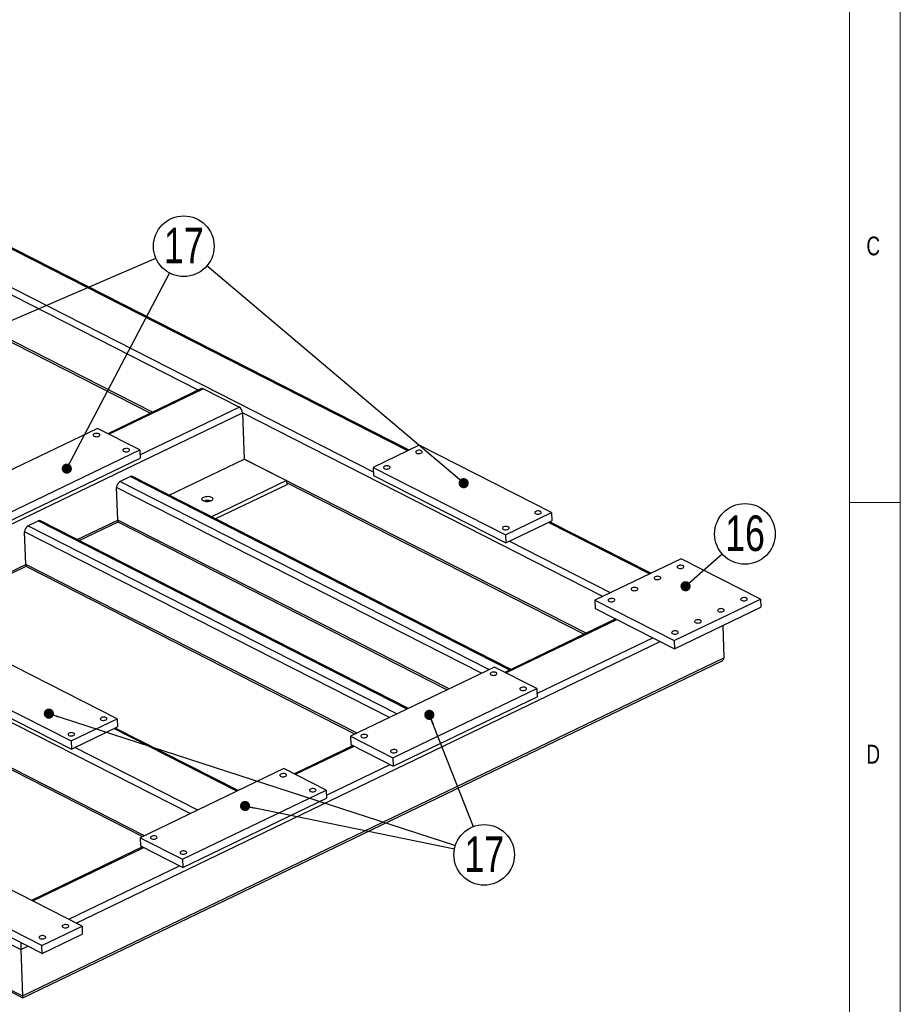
# Model space of a CAD drawing. Header units: millimetres. Extents: x 5 to 3649, y 4 to 418.
# Tile 28 of 105: x 1115 to 1202, y 210 to 307. Entities that reach past the tile are written whole.
import ezdxf

# ---------------------------------------------------------------- set-up
doc = ezdxf.new("R2010")
doc.units = ezdxf.units.MM
doc.layers.add('NOTES', color=6, linetype='Continuous')
doc.layers.add('TRAIT-FORT', color=4, linetype='Continuous', lineweight=25)
doc.styles.add('SLDTEXTSTYLE0', font='TXT', dxfattribs={"width": 0.75})
doc.dimstyles.new('SLDDIMSTYLE6', dxfattribs={"dimtxt": 0.18, "dimasz": 1, "dimexe": 0, "dimexo": 0.0625, "dimgap": 0, "dimtad": 0, "dimtih": 1, "dimtoh": 1, "dimdec": 0, "dimrnd": 1e-09, "dimzin": 0, "dimdsep": 46, "dimtxsty": 'Standard', "dimblk1": 'DOT', "dimblk2": 'DOT', "dimsah": 1, "dimcen": 0.09, "dimadec": 0, "dimazin": 0, "dimtfac": 1, "dimtdec": 0, "dimtofl": 0, "dimtmove": 0, "dimatfit": 3, "dimldrblk": 'DOT', "dimfxl": 1, "dimfrac": 2, "dimtolj": 1, "dimtzin": 0, "dimarcsym": 0})

# ---------------------------------------------------------------- blocks, each defined once
blk = doc.blocks.new('SW_NOTE_68')
at = {"layer": 'NOTES', "color": 0}
blk.add_circle((-2.277, 1.927), 2.983, dxfattribs=at)
at = {"layer": 'NOTES', "color": 0, "insert": (-2.267, 3.745), "char_height": 3.5, "attachment_point": 2, "style": 'SLDTEXTSTYLE0'}
blk.add_mtext('17', dxfattribs=at)
blk = doc.blocks.new('_Dot')
at = {"color": 0, "linetype": 'ByBlock', "lineweight": -2}
blk.add_line((-0.5, 0), (-1, 0), dxfattribs=at)
at = {"color": 0, "linetype": 'ByBlock', "const_width": 0.5}
blk.add_lwpolyline([(-0.25, 0, 1), (0.25, 0, 1)], format="xyb", close=True, dxfattribs=at)
blk = doc.blocks.new('SW_NOTE_69')
at = {"layer": 'NOTES', "color": 0}
blk.add_circle((2.238, 1.972), 2.983, dxfattribs=at)
at = {"layer": 'NOTES', "color": 0, "insert": (2.247, 3.791), "char_height": 3.5, "attachment_point": 2, "style": 'SLDTEXTSTYLE0'}
blk.add_mtext('16', dxfattribs=at)
blk = doc.blocks.new('SW_NOTE_70')
at = {"layer": 'NOTES', "color": 0}
blk.add_circle((1.088, -2.777), 2.983, dxfattribs=at)
at = {"layer": 'NOTES', "color": 0, "insert": (1.098, -0.958), "char_height": 3.5, "attachment_point": 2, "style": 'SLDTEXTSTYLE0'}
blk.add_mtext('17', dxfattribs=at)

msp = doc.modelspace()

# ---------------------------------------------------------------- linework, layer by layer
at = {"lineweight": 18}
for p, q in [((1202.036428, 4.439009), (1202.036428, 414.439009)), ((1197.036428, 9.439009), (1197.036428, 409.439009)), ((1197.036428, 259.439009), (1202.036428, 259.439009))]:
    msp.add_line(p, q, dxfattribs=at)
at = {"layer": 'TRAIT-FORT', "lineweight": 25}
for p, q in [((1153.566529, 264.527258), (1105.665839, 288.919261)), ((1153.691806, 264.587617), (1105.791116, 288.97962)), ((1150.190938, 262.4332), (1101.818332, 287.065513)), ((1132.938951, 270.488042), (1103.471565, 285.493433)), ((1128.435691, 268.318348), (1103.636865, 280.946414)), ((1103.608435, 280.779397), (1128.252554, 268.230112)), ((1007.21499, 270.585789), (1115.491775, 215.449053)), ((1133.255574, 270.640593), (1124.059575, 266.209913)), ((1124.164597, 266.156433), (1133.44132, 270.626006)), ((1136.981138, 268.823459), (1133.44132, 270.626006)), ((1127.211, 264.116156), (1136.981138, 268.823459)), ((1102.571173, 251.526792), (1137.30806, 268.263203)), ((1137.30806, 268.263203), (1137.47336, 263.716184)), ((1172.771848, 250.204323), (1137.30806, 268.263203)), ((1123.028397, 266.73501), (1108.88315, 259.919757)), ((1127.192889, 264.614366), (1123.028397, 266.73501)), ((1007.38029, 266.03877), (1115.657075, 210.902034)), ((1007.61979, 265.735318), (1115.677677, 210.710049)), ((1113.047642, 257.799113), (1127.192889, 264.614366)), ((1127.192889, 264.614366), (1127.222059, 263.811951)), ((1154.700708, 265.073711), (1150.174229, 262.89283)), ((1167.714744, 258.4467), (1154.700708, 265.073711)), ((1113.076812, 256.996698), (1127.222059, 263.811951)), ((1130.084897, 260.156384), (1137.47336, 263.716184)), ((1137.47336, 263.716184), (1141.637852, 261.59554)), ((1171.121731, 246.581751), (1137.47336, 263.716184)), ((1150.174229, 262.89283), (1163.188265, 256.265819)), ((1150.174229, 262.89283), (1150.203399, 262.090415)), ((1125.233776, 261.493203), (1126.252234, 261.983901)), ((1163.607991, 242.961592), (1126.252234, 261.983901)), ((1163.733267, 243.021951), (1126.476254, 261.993978)), ((1141.637852, 261.59554), (1134.249389, 258.03574)), ((1141.637852, 261.59554), (1141.652437, 261.194332)), ((1150.203399, 262.090415), (1163.217436, 255.463404)), ((1125.025558, 257.718768), (1124.908876, 260.928429)), ((1160.821523, 242.640981), (1124.908876, 260.928429)), ((1161.558355, 242.99599), (1125.233776, 261.493203)), ((1141.652437, 261.194332), (1134.66132, 257.825976)), ((1141.644575, 261.410623), (1170.938594, 246.493514)), ((1121.031939, 255.794622), (1125.025558, 257.718768)), ((1157.642751, 241.109432), (1125.025558, 257.718768)), ((1163.188265, 256.265819), (1167.714744, 258.4467)), ((1167.714744, 258.4467), (1167.743915, 257.644285)), ((1116.180818, 257.131441), (1117.199276, 257.622139)), ((1152.505397, 238.634229), (1116.180818, 257.131441)), ((1153.523855, 239.124927), (1117.199276, 257.622139)), ((1153.649132, 239.185286), (1117.423296, 257.632216)), ((1121.236557, 255.690427), (1125.077647, 257.541084)), ((1125.15561, 257.47105), (1157.459614, 241.021196)), ((1163.217436, 255.463404), (1167.743915, 257.644285)), ((1177.356188, 252.413081), (1167.404429, 257.480718)), ((1177.481465, 252.47344), (1167.529706, 257.541077)), ((1115.9726, 253.357007), (1115.855918, 256.566668)), ((1151.768565, 238.279219), (1115.855918, 256.566668)), ((1163.188265, 256.265819), (1163.217436, 255.463404)), ((1173.508681, 250.559332), (1163.556922, 255.62697)), ((1180.470701, 253.91367), (1171.983553, 249.824518)), ((1188.279123, 249.937463), (1180.470701, 253.91367)), ((1104.250496, 247.709237), (1115.9726, 253.357007)), ((1104.455114, 247.605041), (1116.024689, 253.179322)), ((1148.589793, 236.74767), (1115.9726, 253.357007)), ((1116.102652, 253.109288), (1148.406656, 236.659434)), ((1179.791975, 245.848311), (1188.279123, 249.937463)), ((1188.279123, 249.937463), (1188.308294, 249.135047)), ((1171.983553, 249.824518), (1179.791975, 245.848311)), ((1171.983553, 249.824518), (1172.012724, 249.022103)), ((1172.012724, 249.022103), (1179.821146, 245.045896)), ((1179.821146, 245.045896), (1188.308294, 249.135047)), ((1174.042003, 247.988753), (1163.124431, 242.728611)), ((1132.158073, 228.830783), (1096.282353, 247.099428)), ((1163.229454, 242.675131), (1174.147026, 247.935273)), ((1184.570505, 247.334161), (1184.68588, 244.160467)), ((1166.275857, 240.634854), (1177.686844, 246.132726)), ((1120.927388, 218.06796), (1178.411112, 245.763913)), ((1179.791975, 245.848311), (1179.821146, 245.045896)), ((1124.966667, 238.15999), (1111.95263, 244.787002)), ((1115.657075, 210.902034), (1184.68588, 244.160467)), ((1127.654813, 226.661089), (1095.03762, 243.270426)), ((1115.679443, 210.710029), (1184.439501, 243.838979)), ((1162.093254, 243.253707), (1147.948007, 236.438455)), ((1166.257746, 241.133063), (1162.093254, 243.253707)), ((1095.009189, 243.10341), (1127.471675, 226.572853)), ((1107.426151, 242.606121), (1120.440188, 235.979109)), ((1107.455322, 241.803706), (1120.469358, 235.176694)), ((1152.112499, 234.317811), (1166.257746, 241.133063)), ((1152.141669, 233.515396), (1166.286916, 240.330648)), ((1166.257746, 241.133063), (1166.286916, 240.330648)), ((1120.440188, 235.979109), (1124.966667, 238.15999)), ((1120.469358, 235.176694), (1124.995837, 237.357575)), ((1124.966667, 238.15999), (1124.995837, 237.357575)), ((1136.742412, 231.039541), (1124.656351, 237.194009)), ((1136.867689, 231.0999), (1124.781628, 237.254368)), ((1147.948007, 236.438455), (1147.977178, 235.636039)), ((1147.948007, 236.438455), (1152.112499, 234.317811)), ((1120.440188, 235.979109), (1120.469358, 235.176694)), ((1148.184492, 235.530471), (1142.41579, 232.751081)), ((1142.520813, 232.697601), (1148.289514, 235.476991)), ((1147.977178, 235.636039), (1152.141669, 233.515396)), ((1132.894905, 229.185793), (1120.808844, 235.34026)), ((1145.567216, 230.657324), (1151.829332, 233.674444)), ((1152.112499, 234.317811), (1152.141669, 233.515396)), ((1141.384612, 233.276177), (1127.239365, 226.460925)), ((1145.549104, 231.155534), (1141.384612, 233.276177)), ((1131.403857, 224.340281), (1145.549104, 231.155534)), ((1145.549104, 231.155534), (1145.578275, 230.353118)), ((1131.433028, 223.537866), (1145.578275, 230.353118)), ((1127.239365, 226.460925), (1131.403857, 224.340281)), ((1127.239365, 226.460925), (1127.268536, 225.658509)), ((1127.47585, 225.552941), (1116.558279, 220.292799)), ((1116.663301, 220.239319), (1127.580873, 225.499461)), ((1127.268536, 225.658509), (1131.433028, 223.537866)), ((1131.403857, 224.340281), (1131.433028, 223.537866)), ((1120.203119, 218.436772), (1131.120691, 223.696914)), ((1121.513558, 217.76947), (1113.705136, 221.745677)), ((1117.552889, 215.861199), (1109.744467, 219.837406)), ((1117.582059, 215.058784), (1109.773637, 219.034991)), ((1117.552889, 215.861199), (1121.513558, 217.76947)), ((1121.513558, 217.76947), (1121.542728, 216.967055)), ((1117.582059, 215.058784), (1121.542728, 216.967055)), ((1115.491775, 215.449053), (1116.172026, 215.776802)), ((1115.491775, 215.449053), (1115.657075, 210.902034)), ((1117.582059, 215.058784), (1117.552889, 215.861199))]:
    msp.add_line(p, q, dxfattribs=at)
at = {"layer": 'TRAIT-FORT', "lineweight": 25, "flags": 128}
for points in [[(1122.72457, 266.18881), (1122.663519, 266.149654), (1122.627551, 266.103968), (1122.619862, 266.05581), (1122.641134, 266.009459), (1122.689478, 265.969034), (1122.760598, 265.938127), (1122.848175, 265.919484), (1122.944427, 265.914761), (1123.040802, 265.924379), (1123.128736, 265.947482), (1123.200416, 265.982018), (1123.249473, 266.024918), (1123.271548, 266.07237), (1123.26468, 266.120158), (1123.229479, 266.164036), (1123.169072, 266.200105), (1123.088827, 266.22516), (1122.995875, 266.236975), (1122.898474, 266.2345), (1122.805278, 266.217955), (1122.72457, 266.18881)], [(1125.639714, 264.704359), (1125.578663, 264.665204), (1125.542696, 264.619517), (1125.535006, 264.571359), (1125.556279, 264.525009), (1125.604623, 264.484584), (1125.675743, 264.453676), (1125.763319, 264.435033), (1125.859571, 264.430311), (1125.955946, 264.439928), (1126.04388, 264.463031), (1126.11556, 264.497567), (1126.164617, 264.540467), (1126.186693, 264.587919), (1126.179824, 264.635707), (1126.144623, 264.679585), (1126.084216, 264.715654), (1126.003971, 264.740709), (1125.911019, 264.752524), (1125.813618, 264.750049), (1125.720422, 264.733504), (1125.639714, 264.704359)], [(1154.451199, 264.527888), (1154.390149, 264.488732), (1154.354181, 264.443046), (1154.346491, 264.394888), (1154.367764, 264.348537), (1154.416108, 264.308112), (1154.487228, 264.277205), (1154.574805, 264.258562), (1154.671057, 264.253839), (1154.767431, 264.263457), (1154.855365, 264.28656), (1154.927045, 264.321096), (1154.976103, 264.363996), (1154.998178, 264.411448), (1154.99131, 264.459236), (1154.956108, 264.503114), (1154.895701, 264.539183), (1154.815457, 264.564238), (1154.722504, 264.576053), (1154.625103, 264.573578), (1154.531908, 264.557033), (1154.451199, 264.527888)], [(1151.282664, 263.001271), (1151.221613, 262.962116), (1151.185645, 262.916429), (1151.177956, 262.868271), (1151.199228, 262.821921), (1151.247573, 262.781496), (1151.318693, 262.750588), (1151.406269, 262.731945), (1151.502521, 262.727223), (1151.598896, 262.73684), (1151.68683, 262.759943), (1151.75851, 262.794479), (1151.807567, 262.837379), (1151.829642, 262.884831), (1151.822774, 262.932619), (1151.787573, 262.976497), (1151.727166, 263.012566), (1151.646921, 263.037621), (1151.553969, 263.049436), (1151.456568, 263.046961), (1151.363372, 263.030416), (1151.282664, 263.001271)], [(1133.456777, 259.592571), (1133.385622, 259.638646), (1133.337896, 259.691979), (1133.315991, 259.749896), (1133.321006, 259.809493), (1133.35269, 259.867782), (1133.409454, 259.921839), (1133.488451, 259.968955), (1133.58572, 260.006765), (1133.696384, 260.033376), (1133.814894, 260.047451), (1133.935306, 260.048285), (1134.051584, 260.035837), (1134.157896, 260.010731), (1134.248911, 259.974225), (1134.320066, 259.928151), (1134.367792, 259.874818), (1134.389697, 259.8169), (1134.384682, 259.757303), (1134.352998, 259.699015), (1134.296234, 259.644957), (1134.217237, 259.597842), (1134.119968, 259.560031), (1134.009304, 259.533421), (1133.890794, 259.519346), (1133.770382, 259.518511), (1133.654104, 259.530959), (1133.547792, 259.556065), (1133.456777, 259.592571)], [(1166.163832, 258.563577), (1166.102782, 258.524422), (1166.066814, 258.478736), (1166.059124, 258.430578), (1166.080397, 258.384227), (1166.128741, 258.343802), (1166.199861, 258.312895), (1166.287438, 258.294251), (1166.38369, 258.289529), (1166.480064, 258.299146), (1166.567998, 258.322249), (1166.639678, 258.356785), (1166.688736, 258.399685), (1166.710811, 258.447137), (1166.703943, 258.494926), (1166.668741, 258.538804), (1166.608334, 258.574873), (1166.52809, 258.599928), (1166.435137, 258.611742), (1166.337736, 258.609267), (1166.244541, 258.592722), (1166.163832, 258.563577)], [(1162.995297, 257.036961), (1162.934246, 256.997806), (1162.898278, 256.952119), (1162.890589, 256.903961), (1162.911861, 256.85761), (1162.960206, 256.817185), (1163.031326, 256.786278), (1163.118902, 256.767635), (1163.215154, 256.762912), (1163.311529, 256.77253), (1163.399463, 256.795633), (1163.471143, 256.830169), (1163.5202, 256.873069), (1163.542275, 256.920521), (1163.535407, 256.968309), (1163.500206, 257.012187), (1163.439799, 257.048256), (1163.359554, 257.073311), (1163.266602, 257.085126), (1163.169201, 257.082651), (1163.076005, 257.066106), (1162.995297, 257.036961)], [(1180.18159, 253.219793), (1180.12054, 253.180638), (1180.084572, 253.134951), (1180.076882, 253.086793), (1180.098155, 253.040442), (1180.146499, 253.000017), (1180.217619, 252.96911), (1180.305196, 252.950467), (1180.401448, 252.945744), (1180.497822, 252.955362), (1180.585756, 252.978465), (1180.657436, 253.013001), (1180.706494, 253.055901), (1180.728569, 253.103353), (1180.721701, 253.151141), (1180.686499, 253.195019), (1180.626092, 253.231088), (1180.545848, 253.256143), (1180.452895, 253.267958), (1180.355494, 253.265483), (1180.262299, 253.248938), (1180.18159, 253.219793)], [(1177.918351, 252.129352), (1177.8573, 252.090197), (1177.821332, 252.044511), (1177.813643, 251.996353), (1177.834915, 251.950002), (1177.883259, 251.909577), (1177.954379, 251.87867), (1178.041956, 251.860027), (1178.138208, 251.855304), (1178.234583, 251.864921), (1178.322517, 251.888024), (1178.394197, 251.92256), (1178.443254, 251.96546), (1178.465329, 252.012913), (1178.458461, 252.060701), (1178.42326, 252.104579), (1178.362853, 252.140648), (1178.282608, 252.165703), (1178.189656, 252.177518), (1178.092254, 252.175043), (1177.999059, 252.158497), (1177.918351, 252.129352)], [(1175.655111, 251.038912), (1175.594061, 250.999757), (1175.558093, 250.95407), (1175.550403, 250.905912), (1175.571676, 250.859561), (1175.62002, 250.819137), (1175.69114, 250.788229), (1175.778717, 250.769586), (1175.874969, 250.764863), (1175.971343, 250.774481), (1176.059277, 250.797584), (1176.130957, 250.83212), (1176.180015, 250.87502), (1176.20209, 250.922472), (1176.195221, 250.97026), (1176.16002, 251.014138), (1176.099613, 251.050207), (1176.019369, 251.075262), (1175.926416, 251.087077), (1175.829015, 251.084602), (1175.73582, 251.068057), (1175.655111, 251.038912)], [(1173.391872, 249.948472), (1173.330821, 249.909316), (1173.294853, 249.86363), (1173.287164, 249.815472), (1173.308436, 249.769121), (1173.35678, 249.728696), (1173.4279, 249.697789), (1173.515477, 249.679146), (1173.611729, 249.674423), (1173.708104, 249.684041), (1173.796038, 249.707144), (1173.867718, 249.741679), (1173.916775, 249.784579), (1173.93885, 249.832032), (1173.931982, 249.87982), (1173.896781, 249.923698), (1173.836374, 249.959767), (1173.756129, 249.984822), (1173.663177, 249.996637), (1173.565775, 249.994162), (1173.47258, 249.977617), (1173.391872, 249.948472)], [(1186.428328, 250.038827), (1186.367277, 249.999672), (1186.331309, 249.953986), (1186.32362, 249.905828), (1186.344892, 249.859477), (1186.393236, 249.819052), (1186.464356, 249.788145), (1186.551933, 249.769501), (1186.648185, 249.764779), (1186.74456, 249.774396), (1186.832494, 249.797499), (1186.904174, 249.832035), (1186.953231, 249.874935), (1186.975306, 249.922387), (1186.968438, 249.970176), (1186.933237, 250.014054), (1186.87283, 250.050122), (1186.792585, 250.075178), (1186.699633, 250.086992), (1186.602232, 250.084517), (1186.509036, 250.067972), (1186.428328, 250.038827)], [(1184.165088, 248.948387), (1184.104038, 248.909232), (1184.06807, 248.863545), (1184.06038, 248.815387), (1184.081653, 248.769036), (1184.129997, 248.728611), (1184.201117, 248.697704), (1184.288694, 248.679061), (1184.384946, 248.674338), (1184.48132, 248.683956), (1184.569254, 248.707059), (1184.640934, 248.741595), (1184.689992, 248.784495), (1184.712067, 248.831947), (1184.705199, 248.879735), (1184.669997, 248.923613), (1184.60959, 248.959682), (1184.529346, 248.984737), (1184.436393, 248.996552), (1184.338992, 248.994077), (1184.245797, 248.977532), (1184.165088, 248.948387)], [(1181.901849, 247.857946), (1181.840798, 247.818791), (1181.80483, 247.773105), (1181.797141, 247.724947), (1181.818413, 247.678596), (1181.866757, 247.638171), (1181.937877, 247.607264), (1182.025454, 247.588621), (1182.121706, 247.583898), (1182.218081, 247.593515), (1182.306015, 247.616618), (1182.377695, 247.651154), (1182.426752, 247.694054), (1182.448827, 247.741507), (1182.441959, 247.789295), (1182.406758, 247.833173), (1182.346351, 247.869242), (1182.266106, 247.894297), (1182.173154, 247.906112), (1182.075753, 247.903637), (1181.982557, 247.887091), (1181.901849, 247.857946)], [(1179.638609, 246.767506), (1179.577559, 246.728351), (1179.541591, 246.682664), (1179.533901, 246.634506), (1179.555174, 246.588156), (1179.603518, 246.547731), (1179.674638, 246.516823), (1179.762215, 246.49818), (1179.858467, 246.493457), (1179.954841, 246.503075), (1180.042775, 246.526178), (1180.114455, 246.560714), (1180.163513, 246.603614), (1180.185588, 246.651066), (1180.17872, 246.698854), (1180.143518, 246.742732), (1180.083111, 246.778801), (1180.002867, 246.803856), (1179.909914, 246.815671), (1179.812513, 246.813196), (1179.719318, 246.796651), (1179.638609, 246.767506)], [(1161.789427, 242.707507), (1161.728376, 242.668352), (1161.692408, 242.622665), (1161.684719, 242.574507), (1161.705991, 242.528157), (1161.754335, 242.487732), (1161.825455, 242.456824), (1161.913032, 242.438181), (1162.009284, 242.433459), (1162.105659, 242.443076), (1162.193593, 242.466179), (1162.265273, 242.500715), (1162.31433, 242.543615), (1162.336405, 242.591067), (1162.329537, 242.638855), (1162.294336, 242.682733), (1162.233929, 242.718802), (1162.153684, 242.743857), (1162.060732, 242.755672), (1161.963331, 242.753197), (1161.870135, 242.736652), (1161.789427, 242.707507)], [(1164.704571, 241.223057), (1164.64352, 241.183901), (1164.607552, 241.138215), (1164.599863, 241.090057), (1164.621136, 241.043706), (1164.66948, 241.003281), (1164.7406, 240.972374), (1164.828176, 240.953731), (1164.924428, 240.949008), (1165.020803, 240.958625), (1165.108737, 240.981729), (1165.180417, 241.016264), (1165.229474, 241.059164), (1165.251549, 241.106617), (1165.244681, 241.154405), (1165.20948, 241.198283), (1165.149073, 241.234352), (1165.068828, 241.259407), (1164.975876, 241.271222), (1164.878475, 241.268747), (1164.785279, 241.252202), (1164.704571, 241.223057)], [(1123.415754, 238.276868), (1123.354704, 238.237712), (1123.318736, 238.192026), (1123.311047, 238.143868), (1123.332319, 238.097517), (1123.380663, 238.057092), (1123.451783, 238.026185), (1123.53936, 238.007542), (1123.635612, 238.002819), (1123.731987, 238.012437), (1123.819921, 238.03554), (1123.891601, 238.070076), (1123.940658, 238.112976), (1123.962733, 238.160428), (1123.955865, 238.208216), (1123.920663, 238.252094), (1123.860257, 238.288163), (1123.780012, 238.313218), (1123.687059, 238.325033), (1123.589658, 238.322558), (1123.496463, 238.306013), (1123.415754, 238.276868)], [(1120.247219, 236.750251), (1120.186169, 236.711096), (1120.150201, 236.66541), (1120.142511, 236.617251), (1120.163784, 236.570901), (1120.212128, 236.530476), (1120.283248, 236.499568), (1120.370825, 236.480925), (1120.467077, 236.476203), (1120.563451, 236.48582), (1120.651385, 236.508923), (1120.723065, 236.543459), (1120.772123, 236.586359), (1120.794198, 236.633811), (1120.78733, 236.681599), (1120.752128, 236.725477), (1120.691721, 236.761546), (1120.611477, 236.786601), (1120.518524, 236.798416), (1120.421123, 236.795941), (1120.327928, 236.779396), (1120.247219, 236.750251)], [(1149.058704, 236.57378), (1148.997654, 236.534625), (1148.961686, 236.488938), (1148.953997, 236.44078), (1148.975269, 236.394429), (1149.023613, 236.354004), (1149.094733, 236.323097), (1149.18231, 236.304454), (1149.278562, 236.299731), (1149.374937, 236.309349), (1149.462871, 236.332452), (1149.534551, 236.366988), (1149.583608, 236.409888), (1149.605683, 236.45734), (1149.598815, 236.505128), (1149.563613, 236.549006), (1149.503207, 236.585075), (1149.422962, 236.61013), (1149.330009, 236.621945), (1149.232608, 236.61947), (1149.139413, 236.602925), (1149.058704, 236.57378)], [(1151.973849, 235.089329), (1151.912798, 235.050174), (1151.87683, 235.004488), (1151.869141, 234.956329), (1151.890413, 234.909979), (1151.938757, 234.869554), (1152.009877, 234.838647), (1152.097454, 234.820003), (1152.193706, 234.815281), (1152.290081, 234.824898), (1152.378015, 234.848001), (1152.449695, 234.882537), (1152.498752, 234.925437), (1152.520827, 234.972889), (1152.513959, 235.020678), (1152.478758, 235.064555), (1152.418351, 235.100624), (1152.338106, 235.125679), (1152.245154, 235.137494), (1152.147752, 235.135019), (1152.054557, 235.118474), (1151.973849, 235.089329)], [(1141.080785, 232.729977), (1141.019735, 232.690822), (1140.983767, 232.645136), (1140.976077, 232.596978), (1140.99735, 232.550627), (1141.045694, 232.510202), (1141.116814, 232.479295), (1141.204391, 232.460651), (1141.300643, 232.455929), (1141.397017, 232.465546), (1141.484951, 232.488649), (1141.556631, 232.523185), (1141.605689, 232.566085), (1141.627764, 232.613537), (1141.620896, 232.661326), (1141.585694, 232.705204), (1141.525287, 232.741272), (1141.445043, 232.766328), (1141.35209, 232.778142), (1141.254689, 232.775667), (1141.161494, 232.759122), (1141.080785, 232.729977)], [(1143.995929, 231.245527), (1143.934879, 231.206371), (1143.898911, 231.160685), (1143.891222, 231.112527), (1143.912494, 231.066176), (1143.960838, 231.025751), (1144.031958, 230.994844), (1144.119535, 230.976201), (1144.215787, 230.971478), (1144.312161, 230.981096), (1144.400096, 231.004199), (1144.471776, 231.038735), (1144.520833, 231.081635), (1144.542908, 231.129087), (1144.53604, 231.176875), (1144.500838, 231.220753), (1144.440432, 231.256822), (1144.360187, 231.281877), (1144.267234, 231.293692), (1144.169833, 231.291217), (1144.076638, 231.274672), (1143.995929, 231.245527)], [(1128.350063, 226.59625), (1128.289012, 226.557095), (1128.253045, 226.511408), (1128.245355, 226.46325), (1128.266628, 226.416899), (1128.314972, 226.376474), (1128.386092, 226.345567), (1128.473668, 226.326924), (1128.56992, 226.322201), (1128.666295, 226.331819), (1128.754229, 226.354922), (1128.825909, 226.389458), (1128.874966, 226.432358), (1128.897042, 226.47981), (1128.890173, 226.527598), (1128.854972, 226.571476), (1128.794565, 226.607545), (1128.71432, 226.6326), (1128.621368, 226.644415), (1128.523967, 226.64194), (1128.430771, 226.625395), (1128.350063, 226.59625)], [(1131.265207, 225.111799), (1131.204157, 225.072644), (1131.168189, 225.026958), (1131.160499, 224.9788), (1131.181772, 224.932449), (1131.230116, 224.892024), (1131.301236, 224.861117), (1131.388813, 224.842473), (1131.485065, 224.837751), (1131.581439, 224.847368), (1131.669373, 224.870471), (1131.741053, 224.905007), (1131.790111, 224.947907), (1131.812186, 224.995359), (1131.805318, 225.043148), (1131.770116, 225.087026), (1131.709709, 225.123095), (1131.629465, 225.14815), (1131.536512, 225.159964), (1131.439111, 225.157489), (1131.345916, 225.140944), (1131.265207, 225.111799)], [(1119.662762, 217.870835), (1119.601712, 217.83168), (1119.565744, 217.785993), (1119.558054, 217.737835), (1119.579327, 217.691484), (1119.627671, 217.651059), (1119.698791, 217.620152), (1119.786368, 217.601509), (1119.88262, 217.596786), (1119.978994, 217.606404), (1120.066928, 217.629507), (1120.138608, 217.664043), (1120.187666, 217.706943), (1120.209741, 217.754395), (1120.202873, 217.802183), (1120.167671, 217.846061), (1120.107264, 217.88213), (1120.02702, 217.907185), (1119.934067, 217.919), (1119.836666, 217.916525), (1119.743471, 217.89998), (1119.662762, 217.870835)], [(1117.399523, 216.780394), (1117.338472, 216.741239), (1117.302504, 216.695553), (1117.294815, 216.647395), (1117.316087, 216.601044), (1117.364431, 216.560619), (1117.435551, 216.529712), (1117.523128, 216.511069), (1117.61938, 216.506346), (1117.715755, 216.515963), (1117.803689, 216.539066), (1117.875369, 216.573602), (1117.924426, 216.616502), (1117.946501, 216.663955), (1117.939633, 216.711743), (1117.904432, 216.755621), (1117.844025, 216.79169), (1117.76378, 216.816745), (1117.670828, 216.82856), (1117.573427, 216.826085), (1117.480231, 216.809539), (1117.399523, 216.780394)]]:
    msp.add_lwpolyline(points, dxfattribs=at)
at = {"layer": 'TRAIT-FORT', "lineweight": 25}
for centre, radius, start, end in [((1133.334307, 270.453246), 0.203218, 58.22462752, 112.79490807), ((1136.612107, 268.23261), 0.696625, 2.51704192, 58.01204565), ((1126.374179, 261.768076), 0.247893, 65.68395194, 119.46717348), ((1125.546165, 260.937653), 0.637356, 119.34928065, 180.82916658), ((1133.892573, 258.690549), 0.959952, 70.52963019, 113.63434065), ((1125.299451, 257.704564), 0.274261, 177.03118531, 238.36750487), ((1116.493207, 256.575891), 0.637356, 119.34928065, 180.82916658), ((1117.321221, 257.406314), 0.247893, 65.68395194, 119.46717348), ((1116.246493, 253.342802), 0.274261, 177.03118531, 238.36750487)]:
    msp.add_arc(centre, radius, start, end, dxfattribs=at)
for centre, major_axis, ratio, start_param, end_param in [((1184.034057, 244.155949), (0.651971, -0.007175), 0.615317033, 5.390277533, 6.312329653), ((1184.034057, 244.155949), (0.651971, -0.007175), 0.615317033, 5.390277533, 6.312329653), ((1115.518924, 215.771668), (0.005666, 0.514828), 0.058842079, 0.831394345, 2.24868488), ((1115.518924, 215.771668), (0.005666, 0.514828), 0.058842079, 0.831394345, 2.24868488), ((1115.684224, 211.224648), (0.005666, 0.514828), 0.058842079, 2.24868488, 3.170736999), ((1115.684224, 211.224648), (0.005666, 0.514828), 0.058842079, 2.24868488, 3.170736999)]:
    msp.add_ellipse(centre, major_axis=major_axis, ratio=ratio, start_param=start_param, end_param=end_param, dxfattribs=at)

# ---------------------------------------------------------------- block references
at = {"layer": 'NOTES'}
for name, p in [('SW_NOTE_68', (1133.803779, 282.723659)), ('SW_NOTE_69', (1184.509357, 254.376584)), ('SW_NOTE_70', (1159.998879, 227.553317))]:
    msp.add_blockref(name, p, dxfattribs=at)

# ---------------------------------------------------------------- texts
at = {"layer": 'NOTES', "char_height": 1.852083, "attachment_point": 1, "style": 'SLDTEXTSTYLE0'}
for s, insert in [('C', (1198.70311, 285.607026)), ('D', (1198.70311, 235.607026))]:
    msp.add_mtext(s, dxfattribs=dict(at, insert=insert))

# ---------------------------------------------------------------- leaders
at = {"layer": 'NOTES'}
for points in [[(1075.597267, 260.626998), (1128.786486, 283.473256)], [(1120.017753, 262.772306), (1130.138373, 282.010733)], [(1159.071226, 261.341169), (1133.803779, 282.723659)], [(1180.903955, 251.199514), (1184.509357, 254.376584)], [(1118.251029, 238.669144), (1158.249614, 225.696337)], [(1155.691063, 238.550521), (1159.998879, 227.553317)], [(1137.558797, 229.583136), (1158.164492, 225.373209)]]:
    msp.add_leader(points, dimstyle='SLDDIMSTYLE6', dxfattribs=at)

doc.saveas('drawing.dxf')
